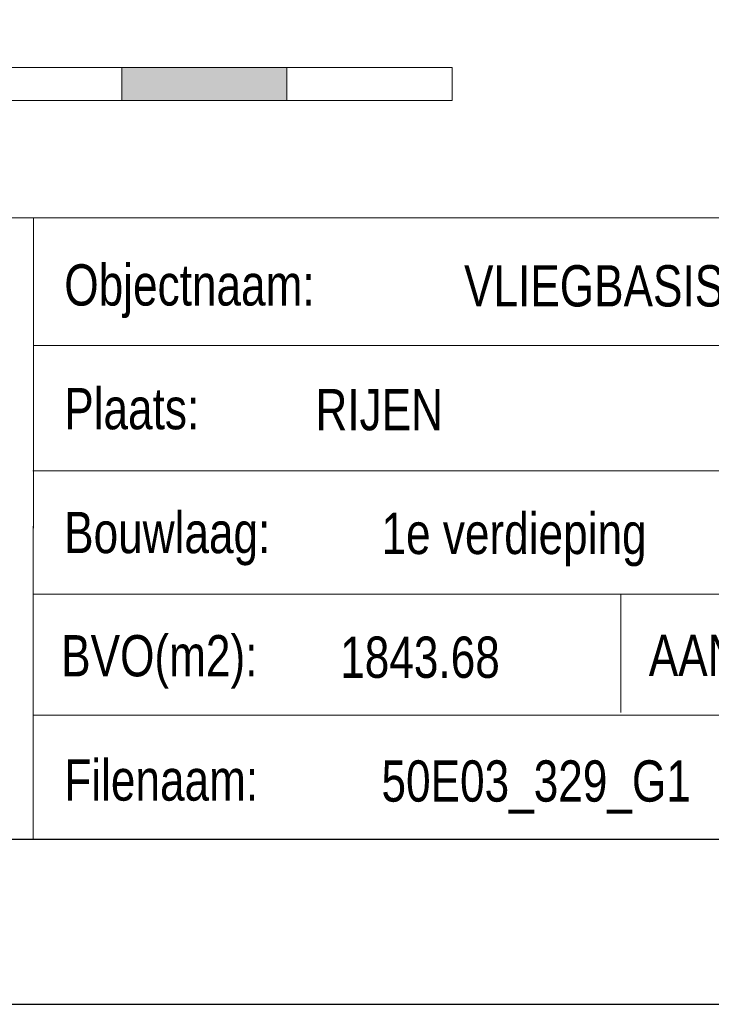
# Model space of a CAD drawing. Header units: millimetres. Extents: x -17 to 226, y -19 to 65.
# Tile 36 of 62: x 80 to 88, y -19 to -7. Entities that reach past the tile are written whole.
import ezdxf
from ezdxf.enums import TextEntityAlignment as Align

# ---------------------------------------------------------------- set-up
doc = ezdxf.new("R2010")
doc.units = ezdxf.units.MM
for name, color, linetype in [('KADER', 7, 'Continuous'), ('STEMPEL', 7, 'Continuous'), ('SYMBOLEN', 7, 'Continuous')]:
    doc.layers.add(name, color=color, linetype=linetype)
doc.styles.add('dgn001', font='dgn001.shx')

# ---------------------------------------------------------------- blocks, each defined once
blk = doc.blocks.new('230')
at = {"layer": 'SYMBOLEN'}
for points in [[(0, 0), (2, 0), (2, 0.4), (0, 0.4)], [(4, 0), (6, 0), (6, 0.4), (4, 0.4)], [(8, 0), (10, 0), (10, 0.4), (8, 0.4)]]:
    blk.add_hatch(color=1, dxfattribs=at).paths.add_polyline_path(points)
at = {"layer": 'SYMBOLEN', "color": 1, "linetype": 'Continuous', "lineweight": 13, "flags": 128}
for points in [[(0, 0), (2, 0), (2, 0.4), (0, 0.4), (0, 0)], [(2, 0), (4.001, 0), (4, 0.4), (2, 0.4), (2, 0)], [(4, 0), (6, 0), (6, 0.4), (4, 0.4), (4, 0)], [(6, 0), (8.001, 0.001), (8, 0.4), (6, 0.399), (6, 0)], [(8, 0), (10, 0), (10, 0.4), (8, 0.4), (8, 0)], [(10, 0), (12.001, 0), (12, 0.399), (10, 0.399), (10, 0)]]:
    blk.add_lwpolyline(points, dxfattribs=at)
at = {"layer": 'SYMBOLEN', "color": 1, "linetype": 'Continuous', "lineweight": 13, "style": 'dgn001', "width": 0.749992}
blk.add_text('0      2     4      6     8      10     12m', height=0.4, dxfattribs=at).set_placement((-0.047, 0.572))
blk = doc.blocks.new('A2L')
at = {"layer": 'KADER', "color": 1, "linetype": 'Continuous', "lineweight": 30}
for p, q in [((-114.8, 0), (0, 0)), ((-116.8, -2), (2, -2))]:
    blk.add_line(p, q, dxfattribs=at)
blk = doc.blocks.new('241')
at = {"layer": 'STEMPEL', "color": 1, "linetype": 'Continuous', "lineweight": 13}
for p, q in [((-27.549, 7.531), (0.001, 7.531)), ((-20.218, 0.062), (-20.216, 7.53)), ((-20.218, 0.062), (-20.216, 7.53)), ((-20.218, 0), (-20.216, 7.53)), ((-27.549, 0), (0, 0))]:
    blk.add_line(p, q, dxfattribs=at)
at = {"layer": 'STEMPEL', "color": 1, "linetype": 'Continuous', "lineweight": 0}
for p, q in [((-20.221, 5.985), (0.001, 5.985)), ((-20.221, 5.985), (0.001, 5.985)), ((-20.221, 5.985), (0.001, 5.985)), ((-20.222, 4.463), (0, 4.462)), ((-20.222, 4.463), (0, 4.462)), ((-20.222, 4.463), (0, 4.462)), ((-20.222, 2.969), (0.001, 2.968)), ((-20.222, 2.969), (0.001, 2.968)), ((-20.222, 2.969), (0.001, 2.968)), ((-13.102, 2.968), (-13.102, 1.536)), ((-13.102, 2.968), (-13.102, 1.536)), ((-13.102, 2.968), (-13.102, 1.536)), ((-20.221, 1.505), (-4.784, 1.506)), ((-20.221, 1.505), (-4.796, 1.505)), ((-20.221, 1.505), (-4.796, 1.505))]:
    blk.add_line(p, q, dxfattribs=at)
at = {"layer": 'STEMPEL', "color": 1, "linetype": 'Continuous', "lineweight": 0, "style": 'dgn001', "width": 0.800007}
for s, p in [('Objectnaam:', (-19.842, 6.717)), ('Plaats:', (-19.843, 5.218)), ('Bouwlaag:', (-19.844, 3.717)), ('BVO(m2):', (-19.88, 2.224)), ('AANTAL BOUWLAGEN:', (-12.762, 2.228)), ('Filenaam:', (-19.842, 0.718))]:
    blk.add_text(s, height=0.5, dxfattribs=at).set_placement(p, align=Align.MIDDLE_LEFT)

msp = doc.modelspace()

# ---------------------------------------------------------------- block references
at = {"color": 1, "linetype": 'Continuous', "lineweight": 0}
for name, p in [('A2L', (100.013, -17.127)), ('230', (72.868, -8.175)), ('241', (100.013, -17.127))]:
    msp.add_blockref(name, p, dxfattribs=at)

# ---------------------------------------------------------------- texts
at = {"layer": 'STEMPEL', "color": 1, "linetype": 'Continuous', "lineweight": 0, "style": 'dgn001', "width": 0.800007}
for s, p in [('VLIEGBASIS GILZE RIJEN', (85.013, -10.421)), ('RIJEN', (83.213, -11.921)), ('1e verdieping', (84.013, -13.421)), ('1843.68', (83.513, -14.921)), ('50E03_329_G1', (84.013, -16.421))]:
    msp.add_text(s, height=0.5, dxfattribs=at).set_placement(p, align=Align.MIDDLE_LEFT)

doc.saveas('drawing.dxf')
